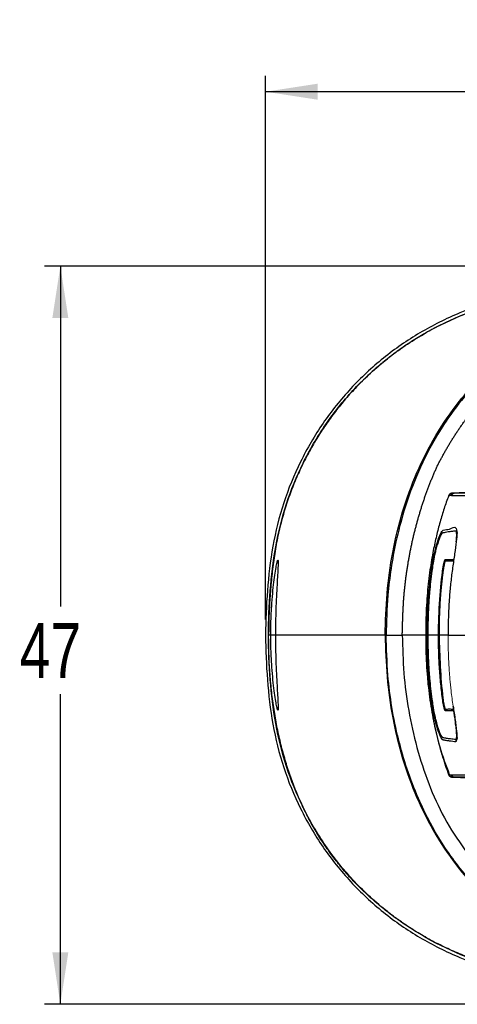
# Model space of a CAD drawing. Header units: millimetres. Extents: x 22 to 354, y 5 to 374.
# Tile 10 of 15: x 22 to 50, y 312 to 374. Entities that reach past the tile are written whole.
import ezdxf

# ---------------------------------------------------------------- set-up
doc = ezdxf.new("R2010")
doc.units = ezdxf.units.MM
doc.layers.add('DRAWINGS', color=7, linetype='Continuous')
doc.styles.add('SLDTEXTSTYLE0', font='TXT', dxfattribs={"width": 0.75})
doc.dimstyles.new('SLDDIMSTYLE0', dxfattribs={"dimtxt": 3.5, "dimasz": 3.302, "dimexe": 0, "dimexo": 0.0625, "dimgap": 0.875, "dimtad": 0, "dimtih": 1, "dimtoh": 1, "dimdec": 0, "dimrnd": 1e-09, "dimzin": 12, "dimdsep": 46, "dimtxsty": 'SLDTEXTSTYLE0', "dimsah": 1, "dimcen": 0.09, "dimadec": 0, "dimazin": 3, "dimtfac": 1, "dimtdec": 0, "dimtofl": 0, "dimtmove": 0, "dimatfit": 3, "dimfxl": 1, "dimfrac": 2, "dimtolj": 1, "dimtzin": 12, "dimarcsym": 0})

# ---------------------------------------------------------------- blocks, each defined once
blk = doc.blocks.new('_D_2')
at = {"layer": 'DRAWINGS'}
for p, q in [((37.508, 336.114), (37.508, 370.632)), ((176.881, 336.114), (176.881, 370.632)), ((176.881, 369.632), (37.508, 369.632))]:
    blk.add_line(p, q, dxfattribs=at)
for points in [[(37.508, 369.632), (40.81, 369.124), (40.81, 370.14)], [(176.881, 369.632), (173.579, 370.14), (173.579, 369.124)]]:
    blk.add_solid(points, dxfattribs=at)
at = {"layer": 'DRAWINGS', "insert": (101.49, 374.144), "char_height": 3.5, "attachment_point": 1, "style": 'SLDTEXTSTYLE0'}
blk.add_mtext('139', dxfattribs=at)
blk = doc.blocks.new('_D_3')
at = {"layer": 'DRAWINGS'}
for p, q in [((68.116, 358.56), (23.457, 358.56)), ((24.457, 358.56), (24.457, 336.932)), ((24.457, 311.668), (24.457, 331.376)), ((68.116, 311.668), (23.457, 311.668))]:
    blk.add_line(p, q, dxfattribs=at)
for points in [[(24.457, 358.56), (23.949, 355.258), (24.965, 355.258)], [(24.457, 311.668), (24.965, 314.97), (23.949, 314.97)]]:
    blk.add_solid(points, dxfattribs=at)
at = {"layer": 'DRAWINGS', "insert": (21.871, 335.888), "char_height": 3.5, "attachment_point": 1, "style": 'SLDTEXTSTYLE0'}
blk.add_mtext('47', dxfattribs=at)

msp = doc.modelspace()

# ---------------------------------------------------------------- linework, layer by layer
at = {"color": 7, "linetype": 'Continuous', "lineweight": 25}
for p, q in [((49.478, 344.139), (49.358, 344.129)), ((49.491, 344.14), (50.2, 344.17)), ((49.661, 341.473), (49.651, 341.666)), ((47.79, 335.114), (47.824, 335.114)), ((48.504, 335.114), (47.824, 335.114)), ((48.504, 335.114), (48.537, 335.114)), ((49.358, 326.099), (49.478, 326.089))]:
    msp.add_line(p, q, dxfattribs=at)
at = {"color": 144, "linetype": 'Continuous', "lineweight": 18}
for p, q in [((49.491, 344.14), (49.488, 344.14)), ((49.488, 326.088), (49.491, 326.088))]:
    msp.add_line(p, q, dxfattribs=at)
at = {"color": 8, "linetype": 'Continuous', "lineweight": 25}
for p, q in [((38.133, 335.114), (37.834, 335.114)), ((45.105, 335.114), (45.256, 335.114)), ((49.671, 328.502), (49.609, 328.34)), ((49.146, 326.261), (49.144, 326.262))]:
    msp.add_line(p, q, dxfattribs=at)
at = {"color": 144, "linetype": 'Continuous', "lineweight": 18, "flags": 128}
for points in [[(49.488, 344.14), (49.494, 344.14), (49.498, 344.14)], [(49.498, 344.14), (49.494, 344.14), (49.491, 344.14)], [(49.498, 326.088), (49.493, 326.088), (49.488, 326.088)], [(49.498, 326.088), (49.494, 326.088), (49.491, 326.088)]]:
    msp.add_lwpolyline(points, dxfattribs=at)
at = {"color": 7, "linetype": 'Continuous', "lineweight": 25, "flags": 128}
for points in [[(50.208, 344.17), (49.807, 344.153), (49.493, 344.14)], [(47.689, 335.114), (47.683, 335.114), (47.69, 335.114)], [(49.596, 328.505), (49.597, 328.505), (49.598, 328.505)], [(50.2, 326.058), (49.845, 326.073), (49.491, 326.088)], [(49.493, 326.088), (49.893, 326.071), (50.208, 326.058)]]:
    msp.add_lwpolyline(points, dxfattribs=at)
at = {"color": 8, "linetype": 'Continuous', "lineweight": 25}
for centre, start, end in [((49.377, 343.882), 94.4519, 160.00068), ((49.377, 326.347), 199.99932, 265.54548)]:
    msp.add_arc(centre, 0.248, start, end, dxfattribs=at)
at = {"color": 7, "linetype": 'Continuous', "lineweight": 25}
for centre, radius, start, end in [((48.244, 340.186), 0.581, 256.819, 260.05546), ((48.244, 330.042), 0.581, 99.94454, 103.181), ((50.098, 328.462), 0.503, 175.03892, 193.96814)]:
    msp.add_arc(centre, radius, start, end, dxfattribs=at)
for points, knots in [([(69.116, 358.56), (67.26, 358.462), (65.406, 358.329), (61.702, 357.974), (59.853, 357.751), (57.098, 357.339), (56.182, 357.188), (54.813, 356.939), (54.358, 356.854), (53.447, 356.675), (52.99, 356.578), (51.629, 356.236), (50.733, 355.942), (48.972, 355.215), (48.128, 354.793), (46.51, 353.836), (45.737, 353.302), (44.631, 352.412), (44.27, 352.1), (43.575, 351.453), (43.241, 351.118), (42.281, 350.082), (41.695, 349.348), (40.895, 348.184), (40.642, 347.786), (40.162, 346.967), (39.936, 346.547), (38.887, 344.426), (38.302, 342.638), (37.805, 339.827), (37.699, 338.888), (37.55, 337.006), (37.508, 336.062), (37.508, 335.114)], [0, 0, 0, 0, 0.125, 0.125, 0.25, 0.25, 0.3125, 0.3125, 0.34375, 0.34375, 0.375, 0.375, 0.4375, 0.4375, 0.5, 0.5, 0.5625, 0.5625, 0.59375, 0.59375, 0.625, 0.625, 0.6875, 0.6875, 0.71875, 0.71875, 0.75, 0.75, 0.875, 0.875, 0.9375, 0.9375, 1, 1, 1, 1]), ([(37.692, 335.114), (37.692, 336.057), (37.733, 336.996), (37.882, 338.869), (37.987, 339.803), (38.479, 342.591), (39.059, 344.36), (40.098, 346.462), (40.322, 346.878), (40.798, 347.689), (41.048, 348.084), (41.841, 349.237), (42.421, 349.964), (43.373, 350.99), (43.703, 351.322), (44.391, 351.963), (44.749, 352.272), (45.845, 353.153), (46.611, 353.683), (48.214, 354.631), (49.05, 355.049), (50.795, 355.769), (51.681, 356.06), (53.03, 356.4), (53.483, 356.495), (54.392, 356.674), (54.847, 356.759), (56.213, 357.007), (57.127, 357.158), (59.877, 357.569), (61.723, 357.792), (65.42, 358.147), (67.272, 358.279), (69.126, 358.377)], [0, 0, 0, 0, 0.0625, 0.0625, 0.125, 0.125, 0.25, 0.25, 0.28125, 0.28125, 0.3125, 0.3125, 0.375, 0.375, 0.40625, 0.40625, 0.4375, 0.4375, 0.5, 0.5, 0.5625, 0.5625, 0.625, 0.625, 0.65625, 0.65625, 0.6875, 0.6875, 0.75, 0.75, 0.875, 0.875, 1, 1, 1, 1]), ([(69.126, 358.368), (68.71, 358.345), (67.878, 358.3), (66.631, 358.217), (65.386, 358.123), (64.143, 358.016), (62.901, 357.896), (61.662, 357.763), (60.424, 357.616), (59.189, 357.453), (57.957, 357.276), (56.727, 357.083), (55.501, 356.872), (54.278, 356.643), (53.061, 356.405), (51.864, 356.097), (50.698, 355.714), (49.566, 355.262), (48.47, 354.744), (47.473, 354.195), (46.568, 353.628), (45.749, 353.055), (44.956, 352.438), (44.191, 351.775), (43.457, 351.069), (42.757, 350.32), (42.093, 349.528), (41.468, 348.695), (40.885, 347.822), (40.346, 346.912), (39.851, 345.965), (39.404, 344.984), (39.007, 343.969), (38.663, 342.919), (38.375, 341.838), (38.148, 340.726), (37.979, 339.595), (37.855, 338.459), (37.768, 337.33), (37.711, 336.216), (37.704, 335.479), (37.7, 335.114)], [0, 0, 0, 0, 0.0279314, 0.0558461, 0.0837416, 0.1116211, 0.139486, 0.1673368, 0.1951745, 0.2230002, 0.2508157, 0.2786216, 0.3064172, 0.3342133, 0.3619884, 0.3895772, 0.4169544, 0.444162, 0.4712348, 0.4981999, 0.5204028, 0.5427239, 0.5651731, 0.5877608, 0.6104987, 0.6334, 0.6564752, 0.679727, 0.703159, 0.726785, 0.7506207, 0.7746899, 0.799025, 0.8236625, 0.8486415, 0.8740015, 0.8996632, 0.9252919, 0.9505864, 0.9755431, 1, 1, 1, 1]), ([(134.163, 354.129), (133.52, 354.202), (131.937, 354.38), (129.414, 354.653), (126.595, 354.952), (123.775, 355.241), (120.955, 355.521), (118.134, 355.791), (115.313, 356.051), (112.491, 356.298), (109.669, 356.532), (106.846, 356.753), (104.023, 356.959), (101.2, 357.15), (98.376, 357.323), (95.552, 357.48), (92.728, 357.618), (89.904, 357.735), (86.61, 357.845), (83.787, 357.907), (81.278, 357.937), (79.553, 357.947), (77.046, 357.94), (73.913, 357.895), (70.237, 357.772), (67.112, 357.642), (64.284, 357.407), (61.871, 357.001), (59.421, 356.35), (57.381, 355.591), (55.543, 354.699), (53.855, 353.673), (52.18, 352.388), (50.633, 350.879), (49.4, 349.352), (48.235, 347.582), (47.181, 345.52), (46.333, 343.21), (45.795, 341.147), (45.468, 339.358), (45.233, 337.38), (45.194, 335.96), (45.171, 335.114)], [0, 0, 0, 0, 0.018879, 0.046441, 0.074004, 0.101566, 0.129133, 0.156695, 0.184257, 0.21182, 0.239389, 0.266951, 0.294515, 0.322077, 0.34964, 0.377202, 0.404778, 0.432341, 0.459903, 0.501259, 0.515053, 0.533428, 0.551803, 0.588571, 0.625351, 0.659808, 0.680503, 0.708789, 0.731677, 0.755044, 0.772726, 0.79173, 0.813041, 0.834647, 0.854967, 0.870403, 0.896582, 0.922408, 0.942037, 0.95866, 0.975357, 1, 1, 1, 1]), ([(45.105, 335.114), (45.132, 335.997), (45.188, 337.76), (45.544, 340.387), (46.176, 342.961), (47.083, 345.455), (48.28, 347.825), (49.658, 349.827), (51.12, 351.473), (52.584, 352.801), (54.18, 353.963), (56.073, 355.066), (58.278, 356.041), (60.786, 356.797), (62.877, 357.282), (64.141, 357.373), (64.532, 357.402)], [0, 0, 0, 0, 0.08033, 0.160298, 0.240571, 0.321131, 0.401529, 0.482104, 0.542466, 0.602581, 0.662902, 0.723303, 0.80348, 0.883761, 0.96397, 1, 1, 1, 1]), ([(46.197, 335.114), (46.199, 335.201), (46.203, 335.374), (46.21, 335.634), (46.218, 335.894), (46.227, 336.153), (46.236, 336.411), (46.248, 336.668), (46.261, 336.926), (46.276, 337.182), (46.294, 337.438), (46.314, 337.693), (46.337, 337.947), (46.363, 338.201), (46.391, 338.454), (46.422, 338.706), (46.456, 338.957), (46.491, 339.208), (46.53, 339.457), (46.571, 339.706), (46.614, 339.954), (46.659, 340.201), (46.707, 340.447), (46.757, 340.692), (46.809, 340.936), (46.863, 341.179), (46.919, 341.421), (46.978, 341.662), (47.039, 341.903), (47.101, 342.141), (47.166, 342.379), (47.233, 342.616), (47.302, 342.852), (47.374, 343.086), (47.447, 343.319), (47.523, 343.551), (47.6, 343.782), (47.68, 344.011), (47.762, 344.239), (47.846, 344.466), (47.932, 344.691), (48.021, 344.915), (48.111, 345.138), (48.204, 345.359), (48.299, 345.579), (48.394, 345.798), (48.504, 346.009), (48.614, 346.22), (48.726, 346.429), (48.839, 346.637), (48.955, 346.844), (49.072, 347.048), (49.191, 347.251), (49.312, 347.452), (49.435, 347.651), (49.561, 347.848), (49.689, 348.042), (49.82, 348.235), (49.952, 348.425), (50.087, 348.613), (50.225, 348.799), (50.364, 348.982), (50.506, 349.164), (50.65, 349.342), (50.795, 349.519), (50.943, 349.693), (51.093, 349.865), (51.245, 350.035), (51.398, 350.202), (51.554, 350.366), (51.711, 350.528), (51.87, 350.688), (52.031, 350.845), (52.193, 351), (52.357, 351.153), (52.523, 351.302), (52.69, 351.45), (52.858, 351.595), (53.028, 351.738), (53.2, 351.878), (53.372, 352.016), (53.979, 352.488), (55.161, 353.306), (57.113, 354.373), (59.503, 355.35), (61.945, 356.043), (64.248, 356.478), (66.238, 356.715), (68.151, 356.84), (69.978, 356.939), (73.304, 357.084), (78.159, 357.189), (84.568, 357.18), (90.97, 357.009), (97.363, 356.718), (103.745, 356.336), (110.254, 355.864), (117.516, 355.254), (126.154, 354.434), (136.651, 353.32), (145.088, 352.334), (151.074, 351.606), (154.218, 351.22), (158.035, 350.742), (162.527, 350.201), (166.256, 349.58), (168.933, 348.925), (170.334, 348.498), (171.582, 348.024), (172.664, 347.498), (173.556, 346.903), (174.236, 346.257), (174.731, 345.623), (175.082, 345.05), (175.415, 344.389), (175.753, 343.52), (176.07, 342.316), (176.309, 340.86), (176.477, 339.158), (176.56, 337.215), (176.567, 335.84), (176.571, 335.114)], [0, 0, 0, 0, 0.001694, 0.003384, 0.005071, 0.006755, 0.008435, 0.010112, 0.011785, 0.013455, 0.015122, 0.016785, 0.018445, 0.020102, 0.021757, 0.023408, 0.025056, 0.026701, 0.028343, 0.029982, 0.031618, 0.033251, 0.03488, 0.036507, 0.03813, 0.03975, 0.041366, 0.04298, 0.04459, 0.046196, 0.047799, 0.049399, 0.050996, 0.052589, 0.054179, 0.055765, 0.057348, 0.058927, 0.060504, 0.062077, 0.063647, 0.065213, 0.066776, 0.068337, 0.069894, 0.071447, 0.072998, 0.074546, 0.076091, 0.077632, 0.07917, 0.080704, 0.082235, 0.083762, 0.085286, 0.086806, 0.088324, 0.089838, 0.091348, 0.092856, 0.09436, 0.095862, 0.097359, 0.098854, 0.100346, 0.101834, 0.103319, 0.1048, 0.106279, 0.107754, 0.109226, 0.110695, 0.11216, 0.113623, 0.115082, 0.116538, 0.117991, 0.11944, 0.120887, 0.122331, 0.123771, 0.125209, 0.137363, 0.151843, 0.168653, 0.187786, 0.201418, 0.214483, 0.226981, 0.238914, 0.250281, 0.292086, 0.333825, 0.375515, 0.41716, 0.458756, 0.500304, 0.544505, 0.600921, 0.669544, 0.750376, 0.766562, 0.787154, 0.812157, 0.841583, 0.8754, 0.885785, 0.895302, 0.903968, 0.911792, 0.918717, 0.924785, 0.930004, 0.934363, 0.937862, 0.944438, 0.952503, 0.962089, 0.973193, 0.985836, 1, 1, 1, 1]), ([(49.144, 343.966), (49.095, 343.833), (48.995, 343.563), (48.856, 343.151), (48.723, 342.731), (48.597, 342.301), (48.478, 341.863), (48.367, 341.415), (48.263, 340.96), (48.115, 340.242), (47.938, 339.198), (47.775, 337.767), (47.694, 336.383), (47.691, 335.479), (47.689, 335.114)], [0, 0, 0, 0, 0.047455, 0.095634, 0.14454, 0.194176, 0.244541, 0.295635, 0.347457, 0.40001, 0.539253, 0.69951, 0.878661, 1, 1, 1, 1]), ([(49.358, 344.129), (49.333, 344.126), (49.298, 344.121), (49.253, 344.102), (49.221, 344.082), (49.191, 344.056), (49.158, 344.018), (49.144, 343.987), (49.134, 343.967)], [0, 0, 0, 0, 0.359641, 0.505238, 0.618675, 0.714689, 0.807474, 1, 1, 1, 1]), ([(49.488, 344.14), (49.443, 344.138), (49.393, 344.122), (49.313, 344.063), (49.283, 344.02), (49.267, 343.977)], [0, 0, 0, 0, 0.5, 0.5, 1, 1, 1, 1]), ([(49.33, 343.977), (49.72, 343.976), (50.141, 343.976), (50.787, 343.976), (51.004, 343.975), (51.328, 343.975), (51.436, 343.975), (51.597, 343.975), (51.651, 343.975), (51.758, 343.975), (51.811, 343.976), (51.863, 343.973)], [0, 0, 0, 0, 0.5, 0.5, 0.75, 0.75, 0.875, 0.875, 0.9375, 0.9375, 1, 1, 1, 1]), ([(52.086, 344.139), (52.033, 344.142), (51.98, 344.14), (51.873, 344.14), (51.82, 344.14), (51.659, 344.14), (51.551, 344.14), (51.227, 344.14), (51.01, 344.14), (50.365, 344.14), (49.944, 344.14), (49.554, 344.14)], [0, 0, 0, 0, 0.0625, 0.0625, 0.125, 0.125, 0.25, 0.25, 0.5, 0.5, 1, 1, 1, 1]), ([(48.767, 341.608), (48.761, 341.606), (48.75, 341.603), (48.73, 341.587), (48.708, 341.562), (48.685, 341.527), (48.66, 341.484), (48.634, 341.434), (48.608, 341.379), (48.583, 341.32), (48.559, 341.261), (48.537, 341.204), (48.517, 341.151), (48.501, 341.104), (48.488, 341.066), (48.478, 341.037), (48.443, 340.93), (48.382, 340.732), (48.302, 340.423), (48.236, 340.128), (48.184, 339.86), (48.156, 339.692), (48.143, 339.613)], [0, 0, 0, 0, 0.043161, 0.086855, 0.130887, 0.174904, 0.218488, 0.261066, 0.301946, 0.340524, 0.376165, 0.408117, 0.435843, 0.459013, 0.477435, 0.491004, 0.499668, 0.624386, 0.738941, 0.838966, 0.925134, 1, 1, 1, 1]), ([(49.598, 341.723), (49.509, 341.715), (49.348, 341.7), (49.127, 341.67), (48.939, 341.641), (48.822, 341.618), (48.767, 341.608)], [0, 0, 0, 0, 0.3191294, 0.5730107, 0.7956988, 1, 1, 1, 1]), ([(49.67, 341.711), (49.671, 341.706), (49.691, 341.641), (49.651, 341.226), (49.563, 340.506), (49.474, 339.918), (49.429, 339.622)], [0, 0, 0, 0, 0.025104, 0.347274, 0.671678, 1, 1, 1, 1]), ([(49.626, 341.045), (49.629, 341.073), (49.646, 341.221), (49.66, 341.421), (49.656, 341.542), (49.654, 341.602)], [0, 0, 0, 0, 0.103896, 0.557405, 1, 1, 1, 1]), ([(37.834, 335.114), (37.834, 335.18), (37.834, 335.314), (37.837, 335.515), (37.84, 335.717), (37.846, 335.92), (37.852, 336.123), (37.861, 336.325), (37.87, 336.526), (37.881, 336.727), (37.907, 337.153), (37.956, 337.773), (38.034, 338.497), (38.115, 339.089), (38.19, 339.527), (38.253, 339.807), (38.293, 339.901), (38.309, 339.811), (38.302, 339.535), (38.278, 339.097), (38.243, 338.502), (38.204, 337.775), (38.174, 337.104), (38.156, 336.572), (38.146, 336.209), (38.139, 335.844), (38.134, 335.479), (38.133, 335.235), (38.133, 335.114)], [0, 0, 0, 0, 0.013407, 0.026954, 0.040631, 0.054427, 0.068336, 0.08235, 0.096478, 0.110746, 0.125184, 0.188734, 0.250968, 0.312568, 0.375328, 0.43803, 0.499747, 0.561544, 0.623966, 0.686798, 0.748861, 0.811313, 0.87494, 0.900539, 0.925801, 0.950848, 0.97562, 1, 1, 1, 1]), ([(47.79, 335.114), (47.791, 335.271), (47.791, 335.648), (47.8, 336.245), (47.824, 336.841), (47.862, 337.468), (47.917, 338.126), (48, 338.875), (48.074, 339.372), (48.111, 339.62)], [0, 0, 0, 0, 0.104249, 0.250016, 0.395707, 0.499989, 0.666848, 0.833518, 1, 1, 1, 1]), ([(48.143, 339.613), (48.122, 339.468), (48.065, 339.096), (47.993, 338.512), (47.932, 337.909), (47.889, 337.372), (47.857, 336.832), (47.835, 336.227), (47.825, 335.638), (47.824, 335.261), (47.824, 335.114)], [0, 0, 0, 0, 0.097375, 0.250009, 0.391097, 0.500016, 0.608119, 0.749986, 0.90213, 1, 1, 1, 1]), ([(48.785, 339.373), (48.79, 339.402), (48.798, 339.454), (48.811, 339.522), (48.822, 339.577), (48.832, 339.626), (48.842, 339.668), (48.852, 339.706), (48.861, 339.74), (48.87, 339.771), (48.878, 339.798), (48.886, 339.822), (48.893, 339.843), (48.9, 339.862), (48.907, 339.878), (48.913, 339.892), (48.92, 339.904), (48.926, 339.915), (48.932, 339.923), (48.936, 339.924), (48.938, 339.925)], [0, 0, 0, 0, 0.102708, 0.1780367, 0.2457109, 0.3074067, 0.3644029, 0.4187465, 0.471192, 0.5217314, 0.5704642, 0.6173547, 0.6626377, 0.7073348, 0.7523626, 0.7976237, 0.842548, 0.8880245, 0.9389698, 1, 1, 1, 1]), ([(49.429, 339.622), (49.407, 339.471), (49.363, 339.17), (49.307, 338.718), (49.258, 338.268), (49.216, 337.82), (49.165, 337.147), (49.119, 336.245), (49.113, 335.491), (49.11, 335.114)], [0, 0, 0, 0, 0.10136, 0.202037, 0.302034, 0.401354, 0.499996, 0.750036, 1, 1, 1, 1]), ([(48.504, 335.114), (48.504, 335.88), (48.528, 336.662), (48.627, 338.109), (48.699, 338.773), (48.785, 339.373)], [0, 0, 0, 0, 0.5, 0.5, 1, 1, 1, 1]), ([(37.508, 335.114), (37.508, 334.166), (37.55, 333.222), (37.699, 331.34), (37.805, 330.401), (38.302, 327.59), (38.887, 325.802), (39.936, 323.681), (40.162, 323.261), (40.642, 322.442), (40.895, 322.044), (41.695, 320.88), (42.281, 320.146), (43.241, 319.11), (43.575, 318.775), (44.27, 318.128), (44.631, 317.816), (45.737, 316.926), (46.51, 316.392), (48.128, 315.435), (48.972, 315.013), (50.733, 314.286), (51.629, 313.992), (52.99, 313.65), (53.447, 313.553), (54.358, 313.374), (54.813, 313.289), (56.182, 313.04), (57.098, 312.889), (59.853, 312.477), (61.702, 312.254), (65.406, 311.899), (67.26, 311.766), (69.116, 311.668)], [0, 0, 0, 0, 0.0625, 0.0625, 0.125, 0.125, 0.25, 0.25, 0.28125, 0.28125, 0.3125, 0.3125, 0.375, 0.375, 0.40625, 0.40625, 0.4375, 0.4375, 0.5, 0.5, 0.5625, 0.5625, 0.625, 0.625, 0.65625, 0.65625, 0.6875, 0.6875, 0.75, 0.75, 0.875, 0.875, 1, 1, 1, 1]), ([(69.126, 311.851), (67.272, 311.949), (65.42, 312.081), (61.723, 312.436), (59.877, 312.659), (57.127, 313.07), (56.213, 313.221), (54.847, 313.469), (54.392, 313.555), (53.483, 313.733), (53.03, 313.828), (51.681, 314.168), (50.795, 314.459), (49.05, 315.179), (48.214, 315.597), (46.611, 316.545), (45.845, 317.075), (44.749, 317.956), (44.391, 318.265), (43.703, 318.907), (43.373, 319.238), (42.421, 320.264), (41.841, 320.991), (41.048, 322.144), (40.798, 322.539), (40.322, 323.35), (40.098, 323.766), (39.059, 325.868), (38.479, 327.637), (37.987, 330.425), (37.882, 331.359), (37.733, 333.232), (37.692, 334.171), (37.692, 335.114)], [0, 0, 0, 0, 0.125, 0.125, 0.25, 0.25, 0.3125, 0.3125, 0.34375, 0.34375, 0.375, 0.375, 0.4375, 0.4375, 0.5, 0.5, 0.5625, 0.5625, 0.59375, 0.59375, 0.625, 0.625, 0.6875, 0.6875, 0.71875, 0.71875, 0.75, 0.75, 0.875, 0.875, 0.9375, 0.9375, 1, 1, 1, 1]), ([(69.126, 311.86), (68.737, 311.881), (67.964, 311.924), (66.813, 311.999), (65.678, 312.083), (64.561, 312.176), (63.459, 312.277), (62.374, 312.388), (61.306, 312.507), (59.956, 312.672), (58.381, 312.882), (56.64, 313.143), (55.088, 313.409), (53.732, 313.674), (52.526, 313.961), (51.42, 314.286), (50.356, 314.658), (49.334, 315.08), (48.353, 315.549), (47.427, 316.061), (46.554, 316.607), (45.729, 317.176), (44.945, 317.777), (44.201, 318.409), (43.498, 319.073), (42.834, 319.768), (42.211, 320.494), (41.628, 321.251), (41.085, 322.039), (40.583, 322.859), (40.121, 323.71), (39.699, 324.592), (39.317, 325.505), (38.976, 326.45), (38.675, 327.425), (38.414, 328.432), (38.193, 329.47), (38.013, 330.538), (37.873, 331.638), (37.773, 332.769), (37.711, 333.931), (37.704, 334.716), (37.7, 335.114)], [0, 0, 0, 0, 0.0261216, 0.0518868, 0.0772974, 0.1023554, 0.1270627, 0.1514216, 0.1754343, 0.1991031, 0.2425834, 0.2819041, 0.3170785, 0.3481254, 0.3744583, 0.4001668, 0.4253167, 0.4499781, 0.4742256, 0.4981372, 0.5208614, 0.543218, 0.5652594, 0.5870404, 0.6086176, 0.6300493, 0.6513949, 0.6727148, 0.6940692, 0.7155183, 0.7371214, 0.7589367, 0.7810205, 0.8034272, 0.8262089, 0.849415, 0.8730926, 0.8972856, 0.9220355, 0.947381, 0.973358, 1, 1, 1, 1]), ([(38.133, 335.114), (38.133, 335.048), (38.133, 334.914), (38.135, 334.713), (38.137, 334.511), (38.14, 334.308), (38.144, 334.106), (38.149, 333.903), (38.155, 333.702), (38.161, 333.501), (38.176, 333.075), (38.203, 332.454), (38.243, 331.728), (38.277, 331.136), (38.301, 330.698), (38.309, 330.419), (38.293, 330.327), (38.253, 330.419), (38.191, 330.695), (38.116, 331.133), (38.034, 331.729), (37.956, 332.456), (37.903, 333.126), (37.872, 333.657), (37.855, 334.019), (37.843, 334.384), (37.835, 334.749), (37.834, 334.993), (37.834, 335.114)], [0, 0, 0, 0, 0.013374, 0.026913, 0.040597, 0.054406, 0.068325, 0.082338, 0.096451, 0.110694, 0.125095, 0.188805, 0.250881, 0.312508, 0.375317, 0.437996, 0.499723, 0.561439, 0.623758, 0.686621, 0.748797, 0.811538, 0.875004, 0.900595, 0.925831, 0.950831, 0.975576, 1, 1, 1, 1]), ([(45.105, 335.114), (45.132, 334.231), (45.188, 332.468), (45.544, 329.841), (46.176, 327.267), (47.083, 324.773), (48.28, 322.403), (49.658, 320.401), (51.12, 318.755), (52.584, 317.427), (54.18, 316.265), (56.073, 315.162), (58.278, 314.187), (60.786, 313.431), (62.876, 312.946), (64.14, 312.855), (64.531, 312.826)], [0, 0, 0, 0, 0.080334, 0.160306, 0.240583, 0.321147, 0.40155, 0.482128, 0.542494, 0.602612, 0.662936, 0.723339, 0.80352, 0.883806, 0.964019, 1, 1, 1, 1]), ([(132.06, 315.865), (128.359, 315.469), (120.899, 314.671), (111.551, 313.832), (102.141, 313.118), (94.61, 312.671), (87.08, 312.386), (81.434, 312.273), (75.791, 312.284), (71.097, 312.418), (67.347, 312.582), (64.707, 312.768), (62.256, 313.157), (59.987, 313.707), (57.747, 314.476), (55.831, 315.37), (54.248, 316.311), (52.967, 317.222), (51.75, 318.251), (50.63, 319.381), (49.619, 320.598), (48.713, 321.893), (47.908, 323.276), (47.154, 324.844), (46.483, 326.592), (45.92, 328.529), (45.513, 330.53), (45.237, 332.733), (45.194, 334.268), (45.171, 335.114)], [0, 0, 0, 0, 0.110843, 0.22341, 0.279692, 0.392264, 0.448547, 0.504851, 0.561136, 0.61746, 0.645601, 0.673767, 0.696849, 0.720078, 0.743873, 0.767924, 0.783461, 0.799099, 0.815068, 0.831159, 0.846698, 0.862347, 0.878327, 0.894409, 0.914158, 0.934055, 0.954382, 0.974841, 1, 1, 1, 1]), ([(47.69, 335.114), (47.59, 335.114), (47.209, 335.114), (46.773, 335.114), (46.345, 335.114), (46.245, 335.114), (46.197, 335.114)], [0, 0, 0, 0, 0.1258623, 0.4790327, 0.7529225, 1, 1, 1, 1]), ([(46.197, 335.114), (46.217, 334.308), (46.26, 332.698), (46.466, 331.114), (46.883, 328.756), (47.302, 327.194), (48.448, 324.181), (49.22, 322.782), (51.144, 320.193), (52.279, 319.052), (54.814, 317.102), (56.222, 316.288), (59.134, 315.004), (60.661, 314.515), (63.792, 313.802), (65.373, 313.59), (68.555, 313.351), (70.152, 313.277), (78.141, 312.965), (84.537, 313.006), (97.335, 313.468), (103.729, 313.867), (122.896, 315.364), (135.647, 316.757), (151.561, 318.679), (154.742, 319.079), (161.106, 319.859), (164.298, 320.238), (168.984, 321.295), (170.543, 321.723), (172.712, 322.751), (173.407, 323.177), (174.549, 324.292), (175.002, 324.973), (175.676, 326.429), (175.901, 327.201), (176.222, 328.754), (176.326, 329.541), (176.549, 331.922), (176.565, 333.519), (176.571, 335.114)], [0, 0, 0, 0, 0.015625, 0.03125, 0.03125, 0.0625, 0.0625, 0.09375, 0.09375, 0.125, 0.125, 0.15625, 0.15625, 0.1875, 0.1875, 0.21875, 0.21875, 0.25, 0.25, 0.375, 0.375, 0.5, 0.5, 0.75, 0.75, 0.8125, 0.8125, 0.875, 0.875, 0.90625, 0.90625, 0.921875, 0.921875, 0.9375, 0.9375, 0.953125, 0.953125, 0.96875, 0.96875, 1, 1, 1, 1]), ([(47.689, 335.114), (47.69, 334.803), (47.692, 334.193), (47.726, 333.294), (47.787, 332.429), (47.872, 331.6), (47.979, 330.806), (48.105, 330.048), (48.248, 329.327), (48.406, 328.643), (48.576, 327.995), (48.757, 327.384), (48.944, 326.809), (49.078, 326.441), (49.144, 326.262)], [0, 0, 0, 0, 0.103333, 0.203017, 0.299061, 0.39146, 0.480216, 0.565336, 0.646823, 0.724683, 0.798924, 0.869551, 0.936572, 1, 1, 1, 1]), ([(47.69, 335.114), (47.695, 334.668), (47.706, 333.676), (47.821, 332.039), (48.083, 330.11), (48.494, 328.13), (48.971, 326.848), (49.185, 326.27)], [0, 0, 0, 0, 0.148169, 0.32987, 0.545431, 0.795438, 1, 1, 1, 1]), ([(48.111, 330.608), (48.089, 330.757), (48.043, 331.055), (47.986, 331.503), (47.935, 331.952), (47.892, 332.403), (47.857, 332.847), (47.824, 333.374), (47.8, 333.97), (47.791, 334.58), (47.791, 334.957), (47.79, 335.114)], [0, 0, 0, 0, 0.099869, 0.199804, 0.299807, 0.399877, 0.500014, 0.595253, 0.749986, 0.895736, 1, 1, 1, 1]), ([(47.824, 335.114), (47.824, 334.967), (47.825, 334.59), (47.835, 334.001), (47.857, 333.396), (47.889, 332.856), (47.932, 332.319), (47.993, 331.716), (48.065, 331.132), (48.122, 330.76), (48.143, 330.615)], [0, 0, 0, 0, 0.097891, 0.250014, 0.391902, 0.499984, 0.608829, 0.749991, 0.902633, 1, 1, 1, 1]), ([(48.785, 330.855), (48.763, 331.019), (48.716, 331.355), (48.658, 331.873), (48.606, 332.418), (48.551, 333.141), (48.508, 334.043), (48.505, 334.755), (48.504, 335.114)], [0, 0, 0, 0, 0.116088, 0.238163, 0.366321, 0.500111, 0.747811, 1, 1, 1, 1]), ([(48.938, 330.303), (48.935, 330.304), (48.931, 330.306), (48.922, 330.318), (48.914, 330.334), (48.906, 330.352), (48.897, 330.373), (48.888, 330.4), (48.878, 330.43), (48.867, 330.466), (48.856, 330.507), (48.843, 330.555), (48.83, 330.609), (48.817, 330.675), (48.801, 330.756), (48.791, 330.819), (48.785, 330.855)], [0, 0, 0, 0, 0.07644, 0.138283, 0.195938, 0.254121, 0.311847, 0.369619, 0.429584, 0.492576, 0.5586, 0.627778, 0.701137, 0.782623, 0.874404, 1, 1, 1, 1]), ([(49.609, 328.34), (49.544, 328.346), (49.41, 328.358), (49.204, 328.385), (49.037, 328.41), (48.914, 328.432), (48.851, 328.443), (48.804, 328.452), (48.779, 328.459), (48.76, 328.465), (48.739, 328.484), (48.714, 328.516), (48.686, 328.561), (48.626, 328.671), (48.522, 328.914), (48.399, 329.296), (48.311, 329.624), (48.255, 329.857), (48.202, 330.099), (48.154, 330.35), (48.125, 330.522), (48.111, 330.608)], [0, 0, 0, 0, 0.156157, 0.323007, 0.50061, 0.563169, 0.625764, 0.657331, 0.67819, 0.688338, 0.703756, 0.719264, 0.734948, 0.750896, 0.812856, 0.875189, 0.90062, 0.925483, 0.950109, 0.974836, 1, 1, 1, 1]), ([(48.143, 330.615), (48.151, 330.568), (48.166, 330.471), (48.193, 330.322), (48.224, 330.162), (48.259, 329.994), (48.299, 329.817), (48.344, 329.636), (48.393, 329.457), (48.445, 329.285), (48.496, 329.13), (48.544, 328.997), (48.589, 328.888), (48.628, 328.803), (48.662, 328.738), (48.69, 328.691), (48.715, 328.658), (48.735, 328.636), (48.752, 328.624), (48.762, 328.621), (48.767, 328.62)], [0, 0, 0, 0, 0.04447, 0.092302, 0.143989, 0.199944, 0.260558, 0.325593, 0.394636, 0.466041, 0.537298, 0.606425, 0.67168, 0.731777, 0.786853, 0.837145, 0.883114, 0.925273, 0.964084, 1, 1, 1, 1]), ([(49.429, 330.606), (49.475, 330.303), (49.543, 329.85), (49.613, 329.321), (49.654, 328.97), (49.671, 328.707), (49.682, 328.53), (49.672, 328.502), (49.671, 328.502)], [0, 0, 0, 0, 0.33405, 0.500094, 0.666288, 0.832435, 0.997944, 1, 1, 1, 1]), ([(49.655, 328.635), (49.656, 328.65), (49.658, 328.681), (49.658, 328.739), (49.657, 328.809), (49.652, 328.893), (49.645, 328.991), (49.629, 329.174), (49.598, 329.437), (49.558, 329.741), (49.522, 330.003), (49.482, 330.276), (49.45, 330.491), (49.432, 330.608)], [0, 0, 0, 0, 0.048695, 0.101259, 0.157977, 0.218633, 0.28253, 0.34894, 0.538553, 0.673569, 0.74895, 0.864167, 1, 1, 1, 1]), ([(48.767, 328.62), (48.842, 328.606), (49.003, 328.576), (49.28, 328.535), (49.482, 328.516), (49.596, 328.505)], [0, 0, 0, 0, 0.276098, 0.591762, 1, 1, 1, 1]), ([(49.134, 326.261), (49.144, 326.24), (49.159, 326.208), (49.192, 326.171), (49.231, 326.137), (49.286, 326.109), (49.333, 326.102), (49.358, 326.099)], [0, 0, 0, 0, 0.19595, 0.299039, 0.414452, 0.69073, 1, 1, 1, 1]), ([(49.267, 326.251), (49.282, 326.208), (49.313, 326.166), (49.393, 326.106), (49.443, 326.09), (49.488, 326.088)], [0, 0, 0, 0, 0.5, 0.5, 1, 1, 1, 1]), ([(49.33, 326.251), (49.411, 326.251), (49.584, 326.251), (49.872, 326.251), (50.206, 326.252), (50.543, 326.252), (50.885, 326.253), (51.183, 326.253), (51.478, 326.253), (51.694, 326.253), (51.825, 326.254), (51.863, 326.255)], [0, 0, 0, 0, 0.102178, 0.219803, 0.352801, 0.501102, 0.613412, 0.748692, 0.844996, 0.955052, 1, 1, 1, 1]), ([(52.086, 326.089), (52.078, 326.089), (52.049, 326.088), (52.017, 326.088), (51.96, 326.088), (51.881, 326.088), (51.779, 326.088), (51.653, 326.088), (51.505, 326.088), (51.333, 326.088), (51.137, 326.088), (50.92, 326.088), (50.68, 326.088), (50.421, 326.088), (50.143, 326.088), (49.85, 326.088), (49.655, 326.088), (49.554, 326.088)], [0, 0, 0, 0, 0.005318, 0.019426, 0.042306, 0.073989, 0.114464, 0.163719, 0.22174, 0.288511, 0.364019, 0.448251, 0.541195, 0.642844, 0.753193, 0.872242, 1, 1, 1, 1])]:
    msp.add_open_spline(points, degree=3, knots=knots, dxfattribs=at)
at = {"color": 8, "linetype": 'Continuous', "lineweight": 25}
for points, knots in [([(49.144, 343.966), (49.131, 343.967), (49.117, 343.967), (49.154, 343.967), (49.157, 343.967)], [0, 0, 0, 0, 0.9312969, 1, 1, 1, 1]), ([(48.111, 339.62), (48.136, 339.767), (48.186, 340.061), (48.31, 340.614), (48.48, 341.214), (48.678, 341.693), (48.917, 341.875), (49.17, 341.714), (49.579, 342.128), (49.656, 341.776), (49.67, 341.711)], [0, 0, 0, 0, 0.039411, 0.078747, 0.15633, 0.23347, 0.310072, 0.619855, 0.929589, 1, 1, 1, 1]), ([(49.654, 341.602), (49.652, 341.616), (49.649, 341.645), (49.642, 341.678), (49.633, 341.701), (49.623, 341.716), (49.611, 341.723), (49.602, 341.723), (49.598, 341.723)], [0, 0, 0, 0, 0.18498, 0.362504, 0.532723, 0.695807, 0.851669, 1, 1, 1, 1]), ([(49.456, 339.804), (49.413, 339.804), (49.309, 339.804), (49.184, 339.804), (49.078, 339.804), (49.016, 339.804), (48.969, 339.811), (48.94, 339.817), (48.915, 339.789), (48.889, 339.722), (48.864, 339.624), (48.841, 339.516), (48.82, 339.389), (48.796, 339.231), (48.766, 339.008), (48.734, 338.747), (48.704, 338.476), (48.671, 338.154), (48.632, 337.726), (48.578, 336.98), (48.541, 336.095), (48.538, 335.403), (48.537, 335.114)], [0, 0, 0, 0, 0.115486, 0.278941, 0.335284, 0.403213, 0.445283, 0.467258, 0.484881, 0.500119, 0.513825, 0.527827, 0.538935, 0.555567, 0.57923, 0.611177, 0.640035, 0.666804, 0.71535, 0.77785, 0.90703, 1, 1, 1, 1]), ([(48.938, 339.925), (49.067, 339.925), (49.245, 339.925), (49.425, 339.925), (49.474, 339.925)], [0, 0, 0, 0, 0.7300763, 1, 1, 1, 1]), ([(48.537, 335.114), (48.576, 333.789), (48.618, 332.339), (48.82, 330.817), (48.859, 330.625), (48.883, 330.527), (48.907, 330.456), (48.927, 330.426), (48.979, 330.419), (49.106, 330.428), (49.278, 330.423), (49.41, 330.424), (49.459, 330.424)], [0, 0, 0, 0, 0.428555, 0.468602, 0.482087, 0.495715, 0.509339, 0.52293, 0.536735, 0.647938, 0.870353, 1, 1, 1, 1]), ([(49.11, 335.114), (49.047, 335.114), (48.853, 335.114), (48.664, 335.114), (48.537, 335.114)], [0, 0, 0, 0, 0.323679, 1, 1, 1, 1]), ([(49.476, 330.303), (49.427, 330.303), (49.245, 330.303), (49.067, 330.303), (48.938, 330.303)], [0, 0, 0, 0, 0.273415, 1, 1, 1, 1]), ([(49.598, 328.505), (49.603, 328.505), (49.612, 328.505), (49.623, 328.513), (49.633, 328.527), (49.64, 328.546), (49.646, 328.57), (49.651, 328.598), (49.654, 328.622), (49.655, 328.635)], [0, 0, 0, 0, 0.1553, 0.307339, 0.453176, 0.590085, 0.715492, 0.852101, 1, 1, 1, 1])]:
    msp.add_open_spline(points, degree=3, knots=knots, dxfattribs=at)
at = {"color": 7, "linetype": 'Continuous', "lineweight": 25}
for points in [[(49.267, 343.977), (49.225, 343.973), (49.184, 343.97), (49.144, 343.966)], [(49.33, 343.977), (49.309, 343.977), (49.288, 343.977), (49.267, 343.977)], [(49.554, 344.14), (49.535, 344.14), (49.517, 344.14), (49.498, 344.14)], [(37.834, 335.114), (37.789, 335.114), (37.744, 335.114), (37.7, 335.114)], [(45.105, 335.114), (41.918, 335.114), (39.665, 335.114), (38.133, 335.114)], [(45.171, 335.114), (45.503, 335.114), (45.845, 335.114), (46.197, 335.114)], [(47.689, 335.114), (47.723, 335.114), (47.757, 335.114), (47.79, 335.114)], [(49.11, 335.114), (49.556, 335.114), (50.013, 335.114), (50.482, 335.114)], [(49.144, 326.262), (49.184, 326.258), (49.225, 326.255), (49.267, 326.251)], [(49.267, 326.251), (49.288, 326.251), (49.309, 326.251), (49.33, 326.251)], [(49.554, 326.088), (49.535, 326.088), (49.517, 326.088), (49.498, 326.088)]]:
    msp.add_open_spline(points, degree=3, dxfattribs=at)
at = {"color": 144, "linetype": 'Continuous', "lineweight": 18}
for points, knots in [([(49.554, 344.14), (49.539, 344.139), (49.511, 344.136), (49.475, 344.124), (49.448, 344.111), (49.43, 344.101), (49.4, 344.08), (49.361, 344.042), (49.34, 343.998), (49.33, 343.977)], [0, 0, 0, 0, 0.155681, 0.286503, 0.388721, 0.460472, 0.50107, 0.763615, 1, 1, 1, 1]), ([(49.33, 343.977), (49.336, 343.991), (49.349, 344.02), (49.378, 344.059), (49.415, 344.092), (49.472, 344.127), (49.521, 344.135), (49.554, 344.14)], [0, 0, 0, 0, 0.155167, 0.323022, 0.501199, 0.660684, 1, 1, 1, 1]), ([(49.11, 335.114), (49.111, 334.863), (49.113, 334.36), (49.137, 333.606), (49.176, 332.93), (49.229, 332.254), (49.303, 331.503), (49.384, 330.93), (49.429, 330.606)], [0, 0, 0, 0, 0.166643, 0.3333, 0.49997, 0.616242, 0.782912, 1, 1, 1, 1]), ([(49.33, 326.251), (49.336, 326.237), (49.349, 326.208), (49.378, 326.169), (49.415, 326.136), (49.472, 326.101), (49.521, 326.093), (49.554, 326.088)], [0, 0, 0, 0, 0.155169, 0.323025, 0.501198, 0.660777, 1, 1, 1, 1]), ([(49.554, 326.088), (49.539, 326.089), (49.511, 326.092), (49.475, 326.104), (49.448, 326.117), (49.43, 326.127), (49.4, 326.148), (49.361, 326.186), (49.34, 326.23), (49.33, 326.251)], [0, 0, 0, 0, 0.15574, 0.286593, 0.388811, 0.460532, 0.501069, 0.763619, 1, 1, 1, 1])]:
    msp.add_open_spline(points, degree=3, knots=knots, dxfattribs=at)
msp.add_open_spline([(49.113, 335.114), (49.106, 335.114), (49.105, 335.114), (49.11, 335.114)], degree=3, dxfattribs=at)

# ---------------------------------------------------------------- dimensions: what is measured, and where the dimension line sits
at = {"layer": 'DRAWINGS'}
dim = msp.add_linear_dim(base=(37.508, 372.41), p1=(176.881, 335.114), p2=(37.508, 335.114), dimstyle='SLDDIMSTYLE0', dxfattribs=at)
dim.commit()
dim.dimension.update_dxf_attribs({"geometry": '_D_2', "text_midpoint": (105.369, 372.41), "dimtype": 160})
dim = msp.add_linear_dim(base=(24.457, 311.668), p1=(69.116, 358.56), p2=(69.116, 311.668), angle=90, dimstyle='SLDDIMSTYLE0', dxfattribs=at)
dim.commit()
dim.dimension.update_dxf_attribs({"geometry": '_D_3', "text_midpoint": (24.457, 334.154), "dimtype": 160})

doc.saveas('drawing.dxf')
